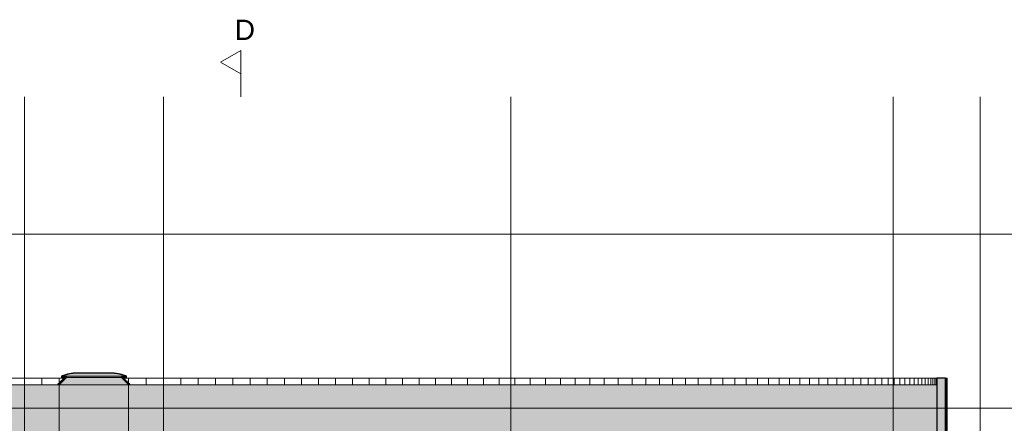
# Model space of a CAD drawing. Header units: millimetres. Extents: x -85630 to 257083, y -5697 to 14715.
# Tile 92 of 93: x 207919 to 224919, y 7739 to 14704. Entities that reach past the tile are written whole.
import ezdxf

# ---------------------------------------------------------------- set-up
doc = ezdxf.new("R2010")
doc.units = ezdxf.units.MM
for name, pattern in [('THO_hartlijn', [8, 5, -1, 1, -1]), ('THO_hidden', [6, 3, -3]), ('THO_stramienlijn', [20, 17, -1.5, 0, -1.5])]:
    doc.linetypes.add(name, pattern=pattern)
for name, color, linetype, lineweight in [('A-FLOR-LEVL', 7, 'Continuous', 13), ('A-GLAZ', 7, 'Continuous', 13), ('A-ROOF', 7, 'Continuous', 13), ('A-ROOF-PATT', 7, 'Continuous', 18), ('A-WALL-PATT', 7, 'Continuous', 25), ('I-WALL', 7, 'Continuous', 18), ('S-GRID', 7, 'Continuous', 13)]:
    doc.layers.add(name, color=color, linetype=linetype, lineweight=lineweight)
doc.layers.add('G-ANNO-SYMB', color=7, linetype='THO_hidden', lineweight=13, true_color=0xff8040)
doc.styles.add('Arial_2', font='arial.ttf', dxfattribs={"height": 350})
pattern_1 = [(90, (19207.564, -375.99), (-40, 2e-15), []), (0, (19207.564, -375.99), (0, 40), [])]
pattern_2 = [(90, (19207.564, -375.99), (-8, 5e-16), []), (0, (19207.564, -375.99), (0, 8), [])]

# ---------------------------------------------------------------- blocks, each defined once
blk = doc.blocks.new('FP_148-01 doorsnede EE _plotview_')
at = {"layer": 'A-WALL-PATT', "color": 252, "lineweight": 13, "true_color": 0x858482}
for p, q in [((71215, 7420), (71215, 8520)), ((71226, 7420), (71226, 8520)), ((71231, 7420), (71231, 8520))]:
    blk.add_line(p, q, dxfattribs=at)
at = {"layer": 'I-WALL'}
blk.add_line((71230, 7420), (71230, 8520), dxfattribs=at)
blk = doc.blocks.new('FP_149-01 doorsnede EE _plotview_')
at = {"layer": 'A-WALL-PATT', "color": 252, "lineweight": 13, "true_color": 0x858482}
for p, q in [((57700, 8400), (57700, 8520)), ((57999, 8400), (57999, 8520)), ((58299, 8400), (58299, 8520)), ((58598, 8400), (58598, 8520)), ((58897, 8400), (58897, 8520)), ((59196, 8400), (59196, 8520)), ((59493, 8400), (59493, 8520)), ((59790, 8400), (59790, 8520)), ((60085, 8400), (60085, 8520)), ((60380, 8400), (60380, 8520)), ((60673, 8400), (60673, 8520)), ((60964, 8400), (60964, 8520)), ((61254, 8400), (61254, 8520)), ((61542, 8400), (61542, 8520)), ((61829, 8400), (61829, 8520)), ((62113, 8400), (62113, 8520)), ((62395, 8400), (62395, 8520)), ((62674, 8400), (62674, 8520)), ((62951, 8400), (62951, 8520)), ((63226, 8400), (63226, 8520)), ((63497, 8400), (63497, 8520)), ((63766, 8400), (63766, 8520)), ((64032, 8400), (64032, 8520)), ((64294, 8400), (64294, 8520)), ((64553, 8400), (64553, 8520)), ((64809, 8400), (64809, 8520)), ((65061, 8400), (65061, 8520)), ((65310, 8400), (65310, 8520)), ((65554, 8400), (65554, 8520)), ((65795, 8400), (65795, 8520)), ((66031, 8400), (66031, 8520)), ((66264, 8400), (66264, 8520)), ((66492, 8400), (66492, 8520)), ((66716, 8400), (66716, 8520)), ((66935, 8400), (66935, 8520)), ((67149, 8400), (67149, 8520)), ((67359, 8400), (67359, 8520)), ((67564, 8400), (67564, 8520)), ((67764, 8400), (67764, 8520)), ((67959, 8400), (67959, 8520)), ((68149, 8400), (68149, 8520)), ((68333, 8400), (68333, 8520)), ((68512, 8400), (68512, 8520)), ((68686, 8400), (68686, 8520)), ((68854, 8400), (68854, 8520)), ((69017, 8400), (69017, 8520)), ((69173, 8400), (69173, 8520)), ((69325, 8400), (69325, 8520)), ((69470, 8400), (69470, 8520)), ((69609, 8400), (69609, 8520)), ((69742, 8400), (69742, 8520)), ((69870, 8400), (69870, 8520)), ((69991, 8400), (69991, 8520)), ((70106, 8400), (70106, 8520)), ((70215, 8400), (70215, 8520)), ((70317, 8400), (70317, 8520)), ((70413, 8400), (70413, 8520)), ((70503, 8400), (70503, 8520)), ((70586, 8400), (70586, 8520)), ((70663, 8400), (70663, 8520)), ((70734, 8400), (70734, 8520)), ((70797, 8400), (70797, 8520)), ((70854, 8400), (70854, 8520)), ((70905, 8400), (70905, 8520)), ((70949, 8400), (70949, 8520)), ((70986, 8400), (70986, 8520)), ((71017, 8400), (71017, 8520)), ((71041, 8400), (71041, 8520)), ((70734, 7420), (70734, 7570)), ((70797, 7420), (70797, 7570)), ((70854, 7420), (70854, 7570)), ((70905, 7420), (70905, 7570)), ((70949, 7420), (70949, 7570)), ((70986, 7420), (70986, 7570)), ((71017, 7420), (71017, 7570)), ((71041, 7420), (71041, 7570))]:
    blk.add_line(p, q, dxfattribs=at)
blk = doc.blocks.new('NLRS_37_WIN_RB_lichtkoepel rechthoekig 1200x1200mm uf02ujgf_gen_bcb - lichtkoepel rechthoekig 1200x1200mm-V163-01 doorsnede EE _plotview_')
at = {"layer": 'A-GLAZ', "true_color": 0xfafafa}
h = blk.add_hatch(color=7, dxfattribs=at)
h.paths.add_polyline_path([(57061, 8555), (56993, 8579), (56989, 8579), (57036, 8564)])
h.paths.add_polyline_path([(56960, 8580), (56952, 8583), (56952, 8582)])
h.paths.add_polyline_path([(56045, 8589), (56090, 8599), (56076, 8597), (56047, 8590)])
h.paths.add_polyline_path([(56954, 8589), (56923, 8597), (56915, 8597), (56952, 8589)])
h.paths.add_polyline_path([(56866, 8605), (56852, 8608), (56851, 8606)])
at = {"layer": 'A-GLAZ', "true_color": 0x444444}
blk.add_hatch(color=250, dxfattribs=at).paths.add_polyline_path([(57174, 8400), (57175, 8400), (57174, 8404)])
at = {"layer": 'A-GLAZ'}
for p, q in [((55825, 8400), (55825, 8405)), ((57175, 8405), (57175, 8400))]:
    blk.add_line(p, q, dxfattribs=at)
for points, knots in [([(55939, 8555), (55961, 8564), (55988, 8574), (56016, 8582), (56020, 8583)], [0, 0, 0, 0, 0.25, 0.3000502, 0.3000502, 0.3000502, 0.3000502]), ([(56133, 8606), (56138, 8606), (56167, 8610), (56196, 8611), (56220, 8611)], [0.6999498, 0.6999498, 0.6999498, 0.6999498, 0.75, 1, 1, 1, 1]), ([(56780, 8611), (56804, 8611), (56832, 8610), (56861, 8606), (56866, 8606)], [-1, -1, -1, -1, -0.75, -0.6999498, -0.6999498, -0.6999498, -0.6999498]), ([(56979, 8583), (56983, 8582), (57011, 8574), (57038, 8564), (57061, 8555)], [-0.3000502, -0.3000502, -0.3000502, -0.3000502, -0.25, 0, 0, 0, 0])]:
    blk.add_open_spline(points, degree=3, knots=knots, dxfattribs=at)
for points in [[(56045, 8590), (56056, 8592), (56076, 8597), (56097, 8601), (56108, 8602)], [(56891, 8602), (56902, 8601), (56923, 8597), (56944, 8592), (56954, 8590)]]:
    blk.add_open_spline(points, degree=3, dxfattribs=at)
blk = doc.blocks.new('NLRS_37_WIN_RB_lichtkoepel rechthoekig 1200x1200mm uf02ujgf_gen_bcb - lichtkoepel rechthoekig 1200x1200mm-V164-01 doorsnede EE _plotview_')
at = {"layer": 'A-GLAZ'}
h = blk.add_hatch(dxfattribs=at)
h.set_pattern_fill('FP_16', color=256, style=0, pattern_type=2)
h.set_pattern_definition(pattern_1)
h.paths.add_polyline_path([(55874, 8400), (55900, 8400), (56025, 8529), (56025, 8554), (55965, 8554), (55965, 8550), (56005, 8550), (56005, 8535), (55874, 8404), (55826, 8404), (55826, 8400), (55872, 8400)])
h.paths.add_polyline_path([(57174, 8400), (57174, 8404), (57126, 8404), (56995, 8535), (56995, 8550), (57035, 8550), (57035, 8554), (56975, 8554), (56975, 8529), (57100, 8400), (57126, 8400)])
h = blk.add_hatch(dxfattribs=at)
h.set_pattern_fill('FP_16', color=256, style=0, pattern_type=2)
h.set_pattern_definition(pattern_1)
h.paths.add_polyline_path([(57126, 8404), (57126, 8405), (56996, 8535), (56996, 8549), (56995, 8549), (56996, 8534), (57126, 8404)])
h.paths.add_polyline_path([(55873, 8404), (55875, 8405), (56005, 8535), (56004, 8550), (56004, 8549), (56003, 8535), (55872, 8405), (55872, 8404)])
at = {"layer": 'A-GLAZ', "true_color": 0x444444}
for points in [[(56537, 8400), (57100, 8400), (56975, 8529), (56025, 8529), (55900, 8400), (56371, 8400)], [(56371, 8529), (56975, 8529), (56975, 8554), (56025, 8554), (56025, 8529), (56205, 8529)]]:
    blk.add_hatch(color=250, dxfattribs=at).paths.add_polyline_path(points)
at = {"layer": 'A-GLAZ'}
h = blk.add_hatch(dxfattribs=at)
h.set_pattern_fill('FP_17', color=256, style=0, pattern_type=2)
h.set_pattern_definition(pattern_2)
h.paths.add_polyline_path([(55939, 8531), (55965, 8531), (55965, 8555), (56047, 8583), (56133, 8600), (56220, 8606), (56220, 8611), (56124, 8605), (56021, 8583), (55939, 8555), (55939, 8535)])
h.paths.add_polyline_path([(57061, 8531), (57061, 8555), (56970, 8586), (56867, 8605), (56780, 8611), (56780, 8606), (56875, 8598), (56952, 8583), (57035, 8555), (57035, 8531), (57036, 8531)])
at = {"layer": 'A-GLAZ', "true_color": 0xfafafa}
blk.add_hatch(color=7, dxfattribs=at).paths.add_polyline_path([(56030, 8555), (57035, 8555), (56949, 8583), (56938, 8586), (56858, 8601), (56780, 8606), (56205, 8605), (56133, 8600), (56096, 8593), (56039, 8580), (55965, 8555), (56026, 8555)])
h = blk.add_hatch(color=7, dxfattribs=at)
h.paths.add_polyline_path([(56000, 8531), (56004, 8535), (56004, 8549), (55965, 8549), (55965, 8531)])
h.paths.add_polyline_path([(57000, 8531), (57035, 8531), (57035, 8549), (56996, 8549), (56996, 8535)])
h.paths.add_polyline_path([(56952, 8554), (57035, 8554), (57035, 8555), (55965, 8555), (55965, 8554), (56870, 8554)])
at = {"layer": 'A-GLAZ'}
h = blk.add_hatch(dxfattribs=at)
h.set_pattern_fill('FP_17', color=256, style=0, pattern_type=2)
h.set_pattern_definition(pattern_2)
h.paths.add_polyline_path([(56537, 8606), (56780, 8606), (56780, 8611), (56220, 8611), (56220, 8606), (56371, 8606)])
for p, q in [((56004, 8535), (55873, 8405)), ((56005, 8535), (55874, 8404)), ((55874, 8404), (56005, 8535)), ((55900, 8400), (56025, 8529)), ((55939, 8555), (55939, 8531)), ((55939, 8531), (55965, 8531)), ((55965, 8531), (55965, 8555)), ((57035, 8555), (55965, 8555)), ((56025, 8554), (55965, 8554)), ((55965, 8554), (55965, 8550)), ((55965, 8550), (56005, 8550)), ((56005, 8550), (55965, 8550)), ((55965, 8550), (55965, 8549)), ((55965, 8549), (56004, 8549)), ((55965, 8531), (56000, 8531)), ((56004, 8549), (56004, 8535)), ((56005, 8550), (56005, 8535)), ((56005, 8535), (56005, 8550)), ((56025, 8529), (56025, 8554)), ((56975, 8554), (56025, 8554)), ((56025, 8529), (56975, 8529)), ((56220, 8606), (56220, 8611)), ((56780, 8611), (56220, 8611)), ((56220, 8611), (56220, 8606)), ((56220, 8606), (56780, 8606)), ((56780, 8611), (56780, 8606)), ((56780, 8606), (56780, 8611)), ((57035, 8554), (56975, 8554)), ((56975, 8554), (56975, 8529)), ((56975, 8529), (57100, 8400)), ((56995, 8535), (56995, 8550)), ((56995, 8550), (57035, 8550)), ((57035, 8550), (56995, 8550)), ((56995, 8550), (56995, 8535)), ((57126, 8404), (56995, 8535)), ((56995, 8535), (57126, 8404)), ((56996, 8535), (56996, 8549)), ((56996, 8549), (57035, 8549)), ((57126, 8405), (56996, 8535)), ((57000, 8531), (57035, 8531)), ((57035, 8555), (57035, 8531)), ((57035, 8550), (57035, 8554)), ((57035, 8549), (57035, 8550)), ((57035, 8531), (57061, 8531)), ((57061, 8531), (57061, 8555)), ((55825, 8405), (55825, 8400)), ((55873, 8405), (55825, 8405)), ((55825, 8400), (55826, 8400)), ((55826, 8404), (55826, 8400)), ((55874, 8404), (55826, 8404)), ((55826, 8400), (55826, 8404)), ((55826, 8404), (55874, 8404)), ((55826, 8400), (55900, 8400)), ((55900, 8400), (57100, 8400)), ((57100, 8400), (57174, 8400)), ((57175, 8405), (57126, 8405)), ((57174, 8404), (57126, 8404)), ((57126, 8404), (57174, 8404)), ((57174, 8400), (57174, 8404)), ((57174, 8404), (57174, 8400)), ((57174, 8400), (57175, 8400)), ((57175, 8400), (57175, 8405))]:
    blk.add_line(p, q, dxfattribs=at)
for centre, radius, start, end in [((56225, 7853), 758, 90.3778, 112.1572), ((56225, 7918), 688, 90.4162, 112.1958), ((56775, 7853), 758, 67.8428, 89.6222), ((56775, 7918), 688, 67.8042, 89.5838)]:
    blk.add_arc(centre, radius, start, end, dxfattribs=at)
for points, knots in [([(55939, 8555), (55961, 8564), (55988, 8574), (56016, 8582), (56020, 8583)], [0, 0, 0, 0, 0.25, 0.3000502, 0.3000502, 0.3000502, 0.3000502]), ([(56133, 8606), (56138, 8606), (56167, 8610), (56196, 8611), (56220, 8611)], [0.6999498, 0.6999498, 0.6999498, 0.6999498, 0.75, 1, 1, 1, 1]), ([(56866, 8606), (56861, 8606), (56832, 8610), (56804, 8611), (56780, 8611)], [0.6999498, 0.6999498, 0.6999498, 0.6999498, 0.75, 1, 1, 1, 1]), ([(57061, 8555), (57038, 8564), (57011, 8574), (56983, 8582), (56979, 8583)], [0, 0, 0, 0, 0.25, 0.3000502, 0.3000502, 0.3000502, 0.3000502])]:
    blk.add_open_spline(points, degree=3, knots=knots, dxfattribs=at)
for points in [[(56061, 8587), (56054, 8585), (56046, 8583), (56039, 8581)], [(56045, 8590), (56056, 8592), (56076, 8597), (56097, 8601), (56108, 8602)], [(56141, 8601), (56134, 8600), (56126, 8599), (56118, 8598)], [(56858, 8601), (56866, 8600), (56873, 8599), (56881, 8598)], [(56954, 8590), (56944, 8592), (56923, 8597), (56902, 8601), (56891, 8602)], [(56938, 8587), (56945, 8585), (56953, 8583), (56960, 8581)]]:
    blk.add_open_spline(points, degree=3, dxfattribs=at)
blk = doc.blocks.new('Section - Horizontaal links-23535-01 doorsnede EE _plotview_')
at = {"layer": 'G-ANNO-SYMB', "color": 7, "linetype": 'Continuous'}
for p, q in [((38450, 13973), (38800, 14173)), ((38800, 14173), (38800, 13773)), ((38800, 13773), (38450, 13973))]:
    blk.add_line(p, q, dxfattribs=at)
at = {"layer": 'G-ANNO-SYMB', "color": 7, "linetype": 'Continuous', "lineweight": 18}
blk.add_line((38800, 14173), (38800, 13373), dxfattribs=at)

msp = doc.modelspace()

# ---------------------------------------------------------------- hatches: boundary and pattern name
at = {"layer": 'A-ROOF', "true_color": 0xafafaf}
msp.add_hatch(color=253, dxfattribs=at).paths.add_polyline_path([(209799.8338148, 7570), (209799.8338148, 8400), (208599.8338148, 8400), (208599.8338148, 7570), (209570.1303657, 7570)])
at = {"layer": 'A-ROOF-PATT', "lineweight": 13, "true_color": 0xafafaf}
h = msp.add_hatch(color=253, dxfattribs=at)
h.paths.add_polyline_path([(163443.7813813, 7570), (177399.8338148, 7570), (177399.8338148, 8400), (163443.7813813, 8400), (163443.7813813, 7832.1790356)])
h.paths.add_polyline_path([(197594.6497015, 7570), (198399.8338148, 7570), (198399.8338148, 8400), (197529.8338148, 8400), (197529.8338148, 7570)])
h.paths.add_polyline_path([(223755.8862483, 7570), (223755.8862483, 8400), (209799.8338148, 8400), (209799.8338148, 7570), (223541.5244741, 7570)])
h.paths.add_polyline_path([(189669.8338148, 7570), (189669.8338148, 8400), (188799.8338148, 8400), (188799.8338148, 7570), (189610.9959253, 7570)])
h.paths.add_polyline_path([(178599.8338148, 7570), (180399.8338148, 7570), (180399.8338148, 8400), (178599.8338148, 8400), (178599.8338148, 7832.1790356)])
h.paths.add_polyline_path([(208599.8338148, 7570), (208599.8338148, 8400), (206799.8338148, 8400), (206799.8338148, 7570), (208239.521403, 7570)])
h.paths.add_polyline_path([(181599.8338148, 7570), (183999.8338148, 7570), (183999.8338148, 8400), (181599.8338148, 8400), (181599.8338148, 7832.1790356)])
h.paths.add_polyline_path([(199599.8338148, 7570), (201999.8338148, 7570), (201999.8338148, 8400), (199599.8338148, 8400), (199599.8338148, 7832.1790356)])
h.paths.add_polyline_path([(187599.8338148, 7570), (187599.8338148, 8400), (185199.8338148, 8400), (185199.8338148, 7570), (186949.7779999, 7570)])
h.paths.add_polyline_path([(205599.8338148, 7570), (205599.8338148, 8400), (203199.8338148, 8400), (203199.8338148, 7570), (205578.3034776, 7570)])
at = {"layer": 'A-WALL-PATT', "lineweight": 13, "true_color": 0x808080}
h = msp.add_hatch(dxfattribs=at)
h.set_pattern_fill('FP_15', color=8, style=0, pattern_type=2)
h.set_pattern_definition([(90, (176799.83, 8000), (-300, 2e-14), [])])
h.paths.add_polyline_path([(210399.8403641, 8400), (210399.8403641, 8520), (209711.2478773, 8520), (209826.2478773, 8405), (209874.8338148, 8404), (209874.8338148, 8400), (210235.4348471, 8400)])
h.paths.add_polyline_path([(176970.2107796, 8400), (177324.8338148, 8400), (177325.8338148, 8405), (177373.8338148, 8405.4140625), (177488.4197523, 8520), (176799.8272655, 8520), (176799.8272655, 8400)])
h.paths.add_polyline_path([(178674.8338148, 8400), (180324.8338148, 8400), (180325.8338148, 8405), (180373.8338148, 8405.4140625), (180488.4197523, 8520), (178511.2478773, 8520), (178626.2478773, 8405), (178674.8338148, 8404)])
h.paths.add_polyline_path([(181674.8338148, 8400), (183924.8338148, 8400), (183925.8338148, 8405), (183973.8338148, 8405.4140625), (184088.4197523, 8520), (181511.2478773, 8520), (181627.3421491, 8405), (181674.8338148, 8404)])
h.paths.add_polyline_path([(185274.8338148, 8400), (187524.8338148, 8400), (187525.8338148, 8405), (187573.8338148, 8405.4140625), (187688.4197523, 8520), (185111.2478773, 8520), (185226.2478773, 8405), (185274.8338148, 8404)])
h.paths.add_polyline_path([(188874.8338148, 8400), (189669.8338148, 8400), (189669.8338148, 8520), (188711.2478773, 8520), (188826.2478773, 8405), (188874.8338148, 8404)])
h.paths.add_polyline_path([(197529.8338148, 8400), (198324.8338148, 8400), (198325.8338148, 8405), (198373.8338148, 8405.4140625), (198488.4197523, 8520), (197529.8338148, 8520)])
h.paths.add_polyline_path([(208239.521403, 8400), (208524.8338148, 8400), (208525.8338148, 8405), (208573.8338148, 8405.4140625), (208688.4197523, 8520), (206711.2478773, 8520), (206826.2478773, 8405), (206874.8338148, 8404), (206874.8338148, 8400), (207999.8338148, 8400)])
h.paths.add_polyline_path([(199674.8338148, 8400), (201924.8338148, 8400), (201925.8338148, 8405), (201973.8338148, 8405.4140625), (202088.4197523, 8520), (199511.2478773, 8520), (199626.2478773, 8405), (199674.8338148, 8404)])
h.paths.add_polyline_path([(203274.8338148, 8400), (205524.8338148, 8400), (205525.8338148, 8405), (205573.8338148, 8405.4140625), (205688.4197523, 8520), (203111.2478773, 8520), (203226.2478773, 8405), (203274.8338148, 8404)])
at = {"layer": 'A-WALL-PATT', "lineweight": 18, "true_color": 0x808080}
msp.add_hatch(color=8, dxfattribs=at).paths.add_polyline_path([(223906.1520923, 7420), (223906.1520923, 8520), (223755.8862483, 8520), (223755.8862483, 7420)])

# ---------------------------------------------------------------- linework, layer by layer
at = {"layer": 'A-FLOR-LEVL', "color": 5, "linetype": 'THO_stramienlijn', "true_color": 0x0000ff}
for p, q in [((152573.3532355, 11000), (234679.3367399, 11000)), ((152573.3532355, 8000), (234679.3367399, 8000))]:
    msp.add_line(p, q, dxfattribs=at)
at = {"layer": 'A-ROOF', "lineweight": 18}
for p, q in [((208599.8338148, 8400), (206799.8338148, 8400)), ((208599.8338148, 7570), (208599.8338148, 8400)), ((209799.8338148, 8400), (209799.8338148, 7570)), ((223755.8862483, 8400), (209799.8338148, 8400))]:
    msp.add_line(p, q, dxfattribs=at)
at = {"layer": 'A-ROOF'}
msp.add_line((209799.8338148, 8400), (208599.8338148, 8400), dxfattribs=at)
at = {"layer": 'G-ANNO-SYMB', "color": 16, "linetype": 'THO_hartlijn', "lineweight": 18, "true_color": 0x800000}
msp.add_line((211734.9790687, 14172.2677112), (211734.9790687, 13586.0747485), dxfattribs=at)
at = {"layer": 'I-WALL'}
for p, q in [((208688.4197523, 8520), (206711.2478773, 8520)), ((209711.2478773, 8520), (223755.8862483, 8520)), ((223929.823159, 8520), (223906.1520923, 8520))]:
    msp.add_line(p, q, dxfattribs=at)
at = {"layer": 'I-WALL', "lineweight": 25}
for p, q in [((223906.1520923, 8520), (223755.8862483, 8520)), ((223755.8862483, 8520), (223755.8862483, 7420)), ((223906.1520923, 7420), (223906.1520923, 8520))]:
    msp.add_line(p, q, dxfattribs=at)
at = {"layer": 'S-GRID', "color": 5, "linetype": 'THO_stramienlijn', "true_color": 0x0000ff}
for p, q in [((207999.8338148, -4350), (207999.8338148, 13370)), ((210399.8338148, -4350), (210399.8338148, 13370)), ((216399.8338148, -4350), (216399.8338148, 13370)), ((222999.8338148, -4350), (222999.8338148, 13370)), ((224499.8338148, -4350), (224499.8338148, 13370))]:
    msp.add_line(p, q, dxfattribs=at)

# ---------------------------------------------------------------- block references
at = {"layer": 'A-GLAZ'}
for name in ['NLRS_37_WIN_RB_lichtkoepel rechthoekig 1200x1200mm uf02ujgf_gen_bcb - lichtkoepel rechthoekig 1200x1200mm-V163-01 doorsnede EE _plotview_', 'NLRS_37_WIN_RB_lichtkoepel rechthoekig 1200x1200mm uf02ujgf_gen_bcb - lichtkoepel rechthoekig 1200x1200mm-V164-01 doorsnede EE _plotview_']:
    msp.add_blockref(name, (152700.1981138, 0), dxfattribs=at)
at = {"layer": 'G-ANNO-SYMB', "color": 7, "linetype": 'Continuous'}
msp.add_blockref('Section - Horizontaal links-23535-01 doorsnede EE _plotview_', (172934.9790687, -1.2228408), dxfattribs=at)
at = {"layer": 'I-WALL'}
for name in ['FP_149-01 doorsnede EE _plotview_', 'FP_148-01 doorsnede EE _plotview_']:
    msp.add_blockref(name, (152700.1981138, 0), dxfattribs=at)

# ---------------------------------------------------------------- texts
at = {"layer": 'G-ANNO-SYMB', "color": 7, "linetype": 'Continuous', "insert": (211628.1771644, 14703.6039545), "char_height": 350, "width": 432.91125, "attachment_point": 1, "style": 'Arial_2'}
msp.add_mtext('D', dxfattribs=at)

doc.saveas('drawing.dxf')
